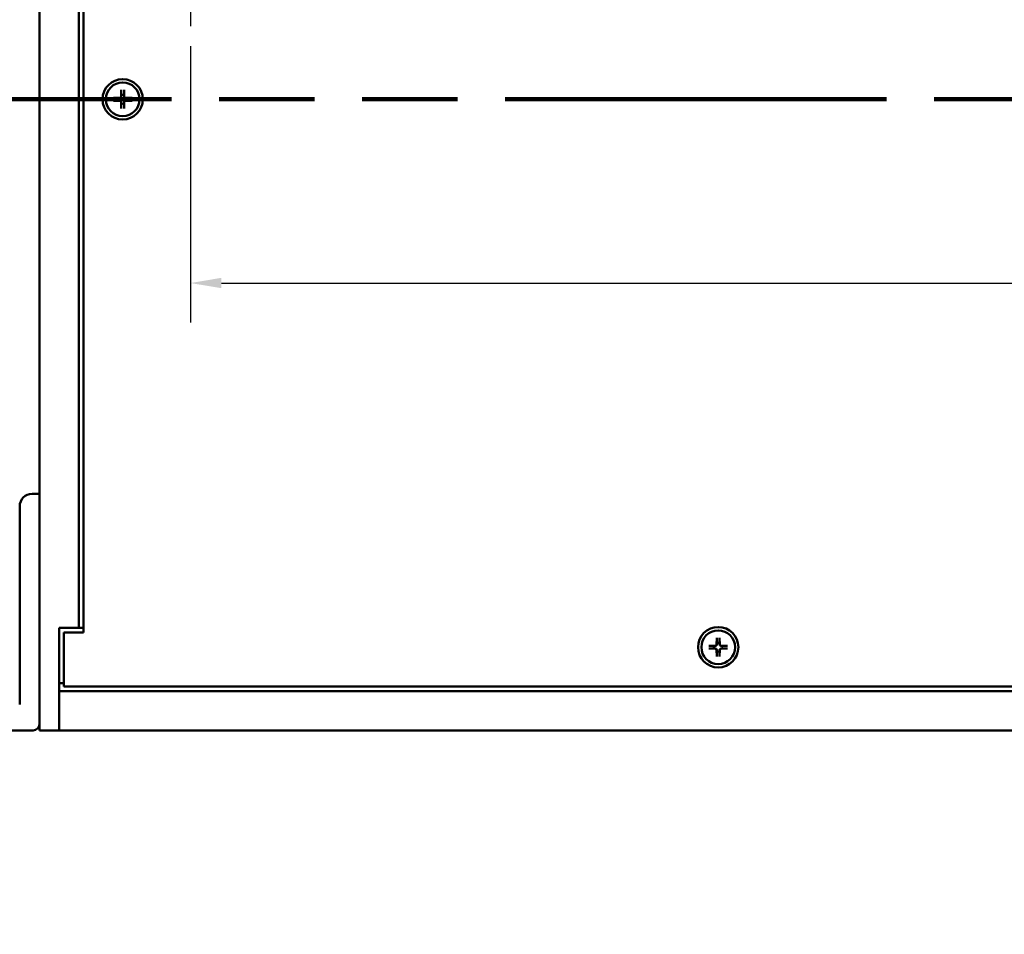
# Model space of a CAD drawing. Header units: millimetres. Extents: x 25 to 1702, y 51 to 1067.
# Tile 3 of 15: x 205 to 363, y 457 to 604. Entities that reach past the tile are written whole.
import ezdxf

# ---------------------------------------------------------------- set-up
doc = ezdxf.new("R2010")
doc.units = ezdxf.units.MM
doc.header["$LTSCALE"] = 2
doc.linetypes.add('CHAIN', pattern=[0.7087, 0.4724, -0.0591, 0.1181, -0.0591])
doc.linetypes.add('DOUBLE_DASH_CHAIN', pattern=[1.2403, 0.6614, -0.0827, 0.1654, -0.0827, 0.1654, -0.0827])
for name, color, linetype, lineweight in [('Center Mark (ANSI)', 7, 'Continuous', 25), ('Dimension (ANSI)', 7, 'Continuous', 25), ('Section Line (ANSI)', 7, 'DOUBLE_DASH_CHAIN', 100), ('Visible (ANSI)', 7, 'Continuous', 50)]:
    doc.layers.add(name, color=color, linetype=linetype, lineweight=lineweight)
doc.styles.add('Note Text (ANSI)', font='tahoma.ttf')
doc.dimstyles.new('Default - mm (ANSI)', dxfattribs={"dimscale": 2, "dimtxt": 5, "dimasz": 2.5, "dimexe": 3.175, "dimexo": 1.6002, "dimgap": 0.8, "dimtad": 0, "dimtih": 1, "dimtoh": 1, "dimrnd": 1e-08, "dimzin": 0, "dimdsep": 46, "dimtxsty": 'Note Text (ANSI)', "dimcen": 0.09, "dimdle": 10, "dimclrd": 256, "dimclre": 256, "dimclrt": 256, "dimadec": 1, "dimazin": 0, "dimtfac": 0.6096, "dimtofl": 0, "dimtmove": 0, "dimatfit": 3, "dimldrblk": 'Filled-1', "dimfxl": 1, "dimtolj": 1, "dimtzin": 0, "dimlwd": -1, "dimlwe": -1, "dimarcsym": 0})

# ---------------------------------------------------------------- blocks, each defined once
blk = doc.blocks.new('2dTransSection0')
at = {"layer": 'Section Line (ANSI)', "linetype": 'DOUBLE_DASH_CHAIN', "ltscale": 23.192327}
blk.add_line((83.941, 295.76), (329.33, 295.76), dxfattribs=at)
blk = doc.blocks.new('*D11')
at = {"layer": 'Defpoints', "color": 0, "transparency": 16777216}
for p in [(177.53, 489.92), (660.14, 489.92), (660.14, 436.09)]:
    blk.add_point(p, dxfattribs=at)
at = {"layer": 'Dimension (ANSI)', "transparency": 16777216}
for p, q in [((177.53, 486.72), (177.53, 429.74)), ((660.14, 486.72), (660.14, 429.74)), ((182.53, 436.09), (444.85, 436.09)), ((655.14, 436.09), (520.59, 436.09))]:
    blk.add_line(p, q, dxfattribs=at)
for points in [[(182.53, 436.93), (182.53, 435.26), (177.53, 436.09)], [(655.14, 436.93), (655.14, 435.26), (660.14, 436.09)]]:
    blk.add_solid(points, dxfattribs=at)
at = {"layer": 'Dimension (ANSI)', "transparency": 16777216, "char_height": 10, "attachment_point": 5, "style": 'Note Text (ANSI)'}
for s, insert in [('\\A1; 482.61 mm', (482.72, 442.92)), ('\\A1;[19.000 in]', (482.72, 427.95))]:
    blk.add_mtext(s, dxfattribs=dict(at, insert=insert))
blk = doc.blocks.new('Filled-1')
at = {"color": 0}
for p, q in [((0, 0), (-1, 0.333)), ((-1, 0.333), (-1, -0.333)), ((-1, 0), (0, 0)), ((-1, -0.333), (0, 0))]:
    blk.add_line(p, q, dxfattribs=at)
at = {"color": 0, "flags": 128}
blk.add_lwpolyline([(-1, -0.333), (0, 0), (-1, 0.333), (-1, -0.333)], dxfattribs=at)
at = {"color": 0}
blk.add_solid([(-1, -0.333), (0, 0), (-1, 0.333), (-1, -0.333)], dxfattribs=at)
blk = doc.blocks.new('*D24')
at = {"layer": 'Defpoints', "color": 0, "transparency": 16777216}
for p in [(232.3, 603.28), (605.36, 603.28), (232.3, 561.94)]:
    blk.add_point(p, dxfattribs=at)
at = {"layer": 'Dimension (ANSI)', "transparency": 16777216}
for p, q in [((232.3, 600.08), (232.3, 555.59)), ((605.36, 600.08), (605.36, 555.59)), ((237.3, 561.94), (451.71, 561.94)), ((600.36, 561.94), (527.46, 561.94))]:
    blk.add_line(p, q, dxfattribs=at)
for points in [[(237.3, 562.78), (237.3, 561.11), (232.3, 561.94)], [(600.36, 562.78), (600.36, 561.11), (605.36, 561.94)]]:
    blk.add_solid(points, dxfattribs=at)
at = {"layer": 'Dimension (ANSI)', "transparency": 16777216, "char_height": 10, "attachment_point": 5, "style": 'Note Text (ANSI)'}
for s, insert in [('\\A1; 373.06 mm', (489.59, 568.75)), ('\\A1;[14.687 in]', (489.59, 553.8))]:
    blk.add_mtext(s, dxfattribs=dict(at, insert=insert))

msp = doc.modelspace()

# ---------------------------------------------------------------- linework, layer by layer
at = {"layer": 'Center Mark (ANSI)', "linetype": 'CHAIN', "ltscale": 4.72742}
msp.add_line((232.3, 620.2976), (232.3, 603.2776), dxfattribs=at)
at = {"layer": 'Visible (ANSI)'}
for p, q in [((208.0062, 693.1191), (208.0062, 489.9191)), ((214.3562, 506.4191), (214.3562, 676.6191)), ((215.1062, 677.3691), (215.1062, 505.6691)), ((221.179, 593.019), (221.1542, 591.9638)), ((221.6335, 593.019), (221.6583, 591.9638)), ((219.9063, 591.7463), (220.9615, 591.7711)), ((219.9063, 591.2918), (220.9615, 591.267)), ((220.9622, 591.7434), (220.711, 591.7396)), ((220.711, 591.2985), (220.9622, 591.2947)), ((221.179, 590.0191), (221.1542, 591.0744)), ((221.1857, 592.2143), (221.1819, 591.9631)), ((221.1819, 591.075), (221.1857, 590.8238)), ((221.6306, 591.9631), (221.6268, 592.2143)), ((221.6268, 590.8238), (221.6306, 591.075)), ((221.6335, 590.0191), (221.6583, 591.0744)), ((222.1015, 591.7396), (221.8503, 591.7434)), ((221.8503, 591.2947), (222.1015, 591.2985)), ((222.9062, 591.7463), (221.8509, 591.7711)), ((222.9062, 591.2918), (221.8509, 591.267)), ((208.0062, 528.0191), (206.8312, 528.0191)), ((204.8312, 526.0191), (204.8312, 494.0941)), ((211.1812, 506.4191), (211.1812, 489.9191)), ((214.3562, 506.4191), (211.1812, 506.4191)), ((211.9312, 505.6691), (211.9312, 497.0191)), ((215.1062, 505.6691), (211.9312, 505.6691)), ((215.1062, 506.4191), (214.3562, 506.4191)), ((317.004, 504.819), (316.9792, 503.7638)), ((317.0107, 504.0143), (317.0069, 503.7631)), ((317.4556, 503.7631), (317.4518, 504.0143)), ((317.4585, 504.819), (317.4833, 503.7638)), ((315.7313, 503.5463), (316.7865, 503.5711)), ((315.7313, 503.0918), (316.7865, 503.067)), ((316.7872, 503.5434), (316.536, 503.5396)), ((316.536, 503.0985), (316.7872, 503.0947)), ((317.004, 501.8191), (316.9792, 502.8744)), ((317.0069, 502.875), (317.0107, 502.6238)), ((317.4518, 502.6238), (317.4556, 502.875)), ((317.4585, 501.8191), (317.4833, 502.8744)), ((317.9265, 503.5396), (317.6753, 503.5434)), ((317.6753, 503.0947), (317.9265, 503.0985)), ((318.7312, 503.5463), (317.6759, 503.5711)), ((318.7312, 503.0918), (317.6759, 503.067)), ((211.1812, 497.5391), (211.9312, 497.5391)), ((211.1812, 496.2691), (626.4812, 496.2691)), ((211.9312, 497.0191), (625.7312, 497.0191)), ((177.5262, 489.9191), (207.0062, 489.9191)), ((211.1812, 489.9191), (208.0062, 489.9191)), ((626.4812, 489.9191), (211.1812, 489.9191))]:
    msp.add_line(p, q, dxfattribs=at)
at = {"layer": 'Visible (ANSI)', "flags": 128}
for points in [[(221.1779, 592.9361), (221.1779, 592.9381), (221.1779, 592.9404), (221.1779, 592.9428), (221.1779, 592.9454), (221.1779, 592.948), (221.1779, 592.9508), (221.1779, 592.9536), (221.1779, 592.9567), (221.178, 592.9599), (221.178, 592.9633), (221.178, 592.9669), (221.1781, 592.9706), (221.1781, 592.9743), (221.1782, 592.9781), (221.1782, 592.9819), (221.1783, 592.9856), (221.1784, 592.9896), (221.1785, 592.9937), (221.1785, 592.9979), (221.1786, 593.0022), (221.1787, 593.0065), (221.1788, 593.0107), (221.1789, 593.0149), (221.179, 593.019)], [(221.1779, 592.936), (221.1784, 592.8944), (221.1788, 592.8542), (221.1793, 592.8152), (221.1797, 592.7775), (221.1801, 592.741), (221.1805, 592.7057), (221.1808, 592.6714), (221.1812, 592.6381), (221.1815, 592.6058), (221.1819, 592.5745), (221.1822, 592.544), (221.1825, 592.5144), (221.1828, 592.4856), (221.1831, 592.4576), (221.1834, 592.4304), (221.1837, 592.4039), (221.184, 592.378), (221.1842, 592.3529), (221.1845, 592.3283), (221.1847, 592.3044), (221.185, 592.2811), (221.1852, 592.2583), (221.1854, 592.236), (221.1857, 592.2143)], [(221.6268, 592.2143), (221.627, 592.236), (221.6273, 592.2583), (221.6275, 592.2811), (221.6277, 592.3044), (221.628, 592.3283), (221.6282, 592.3529), (221.6285, 592.378), (221.6288, 592.4039), (221.629, 592.4304), (221.6293, 592.4576), (221.6296, 592.4856), (221.6299, 592.5144), (221.6303, 592.544), (221.6306, 592.5745), (221.6309, 592.6058), (221.6313, 592.6381), (221.6316, 592.6714), (221.632, 592.7057), (221.6324, 592.741), (221.6328, 592.7775), (221.6332, 592.8152), (221.6336, 592.8542), (221.6341, 592.8944), (221.6346, 592.936)], [(221.6335, 593.019), (221.6336, 593.0149), (221.6337, 593.0107), (221.6338, 593.0065), (221.6339, 593.0022), (221.6339, 592.9979), (221.634, 592.9937), (221.6341, 592.9896), (221.6342, 592.9856), (221.6342, 592.9819), (221.6343, 592.9781), (221.6343, 592.9743), (221.6344, 592.9706), (221.6344, 592.9669), (221.6345, 592.9633), (221.6345, 592.9599), (221.6345, 592.9567), (221.6346, 592.9536), (221.6346, 592.9508), (221.6346, 592.948), (221.6346, 592.9454), (221.6346, 592.9428), (221.6346, 592.9404), (221.6346, 592.9381), (221.6346, 592.9361)], [(219.9063, 591.7463), (219.9104, 591.7464), (219.9146, 591.7465), (219.9188, 591.7466), (219.9231, 591.7467), (219.9274, 591.7468), (219.9316, 591.7468), (219.9357, 591.7469), (219.9397, 591.747), (219.9434, 591.747), (219.9472, 591.7471), (219.951, 591.7472), (219.9547, 591.7472), (219.9584, 591.7473), (219.962, 591.7473), (219.9654, 591.7473), (219.9686, 591.7474), (219.9717, 591.7474), (219.9745, 591.7474), (219.9773, 591.7474), (219.9799, 591.7474), (219.9825, 591.7474), (219.9849, 591.7474), (219.9872, 591.7474), (219.9892, 591.7474)], [(219.9892, 591.2907), (219.9872, 591.2907), (219.9849, 591.2907), (219.9825, 591.2907), (219.9799, 591.2907), (219.9773, 591.2907), (219.9745, 591.2907), (219.9717, 591.2907), (219.9686, 591.2908), (219.9654, 591.2908), (219.962, 591.2908), (219.9584, 591.2909), (219.9547, 591.2909), (219.951, 591.291), (219.9472, 591.291), (219.9434, 591.2911), (219.9397, 591.2911), (219.9357, 591.2912), (219.9316, 591.2913), (219.9274, 591.2914), (219.9231, 591.2914), (219.9188, 591.2915), (219.9146, 591.2916), (219.9104, 591.2917), (219.9063, 591.2918)], [(220.711, 591.7396), (220.6893, 591.7399), (220.667, 591.7401), (220.6442, 591.7403), (220.6209, 591.7406), (220.597, 591.7408), (220.5724, 591.7411), (220.5472, 591.7413), (220.5214, 591.7416), (220.4949, 591.7419), (220.4676, 591.7422), (220.4397, 591.7425), (220.4109, 591.7428), (220.3813, 591.7431), (220.3508, 591.7434), (220.3195, 591.7437), (220.2872, 591.7441), (220.2539, 591.7445), (220.2196, 591.7448), (220.1843, 591.7452), (220.1478, 591.7456), (220.1101, 591.746), (220.0711, 591.7465), (220.0309, 591.7469), (219.9893, 591.7474)], [(219.9893, 591.2907), (220.0309, 591.2912), (220.0711, 591.2917), (220.1101, 591.2921), (220.1478, 591.2925), (220.1843, 591.2929), (220.2196, 591.2933), (220.2539, 591.2937), (220.2872, 591.294), (220.3195, 591.2944), (220.3508, 591.2947), (220.3813, 591.295), (220.4109, 591.2954), (220.4397, 591.2957), (220.4676, 591.296), (220.4949, 591.2963), (220.5214, 591.2965), (220.5472, 591.2968), (220.5724, 591.2971), (220.597, 591.2973), (220.6209, 591.2976), (220.6442, 591.2978), (220.667, 591.298), (220.6893, 591.2983), (220.711, 591.2985)], [(221.1819, 591.9631), (221.1813, 591.9494), (221.1798, 591.9358), (221.1776, 591.9225), (221.1745, 591.9094), (221.1705, 591.8959), (221.1654, 591.8823), (221.1595, 591.8689), (221.1525, 591.8557), (221.1446, 591.8429), (221.1359, 591.8307), (221.1265, 591.8193), (221.1166, 591.8087), (221.106, 591.7988), (221.0946, 591.7894), (221.0824, 591.7807), (221.0696, 591.7728), (221.0564, 591.7658), (221.043, 591.7598), (221.0294, 591.7548), (221.0159, 591.7508), (221.0028, 591.7477), (220.9895, 591.7455), (220.9759, 591.744), (220.9622, 591.7434)], [(220.9622, 591.2947), (220.9759, 591.2941), (220.9895, 591.2926), (221.0028, 591.2904), (221.0159, 591.2873), (221.0294, 591.2833), (221.043, 591.2783), (221.0564, 591.2723), (221.0696, 591.2653), (221.0824, 591.2574), (221.0946, 591.2487), (221.106, 591.2393), (221.1166, 591.2294), (221.1265, 591.2188), (221.1359, 591.2074), (221.1446, 591.1952), (221.1525, 591.1824), (221.1595, 591.1692), (221.1654, 591.1558), (221.1705, 591.1422), (221.1745, 591.1288), (221.1776, 591.1156), (221.1798, 591.1023), (221.1813, 591.0888), (221.1819, 591.075)], [(221.8503, 591.7434), (221.8365, 591.744), (221.823, 591.7455), (221.8097, 591.7477), (221.7965, 591.7508), (221.7831, 591.7548), (221.7695, 591.7598), (221.756, 591.7658), (221.7429, 591.7728), (221.7301, 591.7807), (221.7179, 591.7894), (221.7065, 591.7988), (221.6959, 591.8087), (221.686, 591.8193), (221.6766, 591.8307), (221.6679, 591.8429), (221.66, 591.8557), (221.653, 591.8689), (221.647, 591.8823), (221.642, 591.8959), (221.638, 591.9094), (221.6349, 591.9225), (221.6327, 591.9358), (221.6312, 591.9494), (221.6306, 591.9631)], [(221.6306, 591.075), (221.6312, 591.0888), (221.6327, 591.1023), (221.6349, 591.1156), (221.638, 591.1288), (221.642, 591.1422), (221.647, 591.1558), (221.653, 591.1692), (221.66, 591.1824), (221.6679, 591.1952), (221.6766, 591.2074), (221.686, 591.2188), (221.6959, 591.2294), (221.7065, 591.2393), (221.7179, 591.2487), (221.7301, 591.2574), (221.7429, 591.2653), (221.756, 591.2723), (221.7695, 591.2783), (221.7831, 591.2833), (221.7965, 591.2873), (221.8097, 591.2904), (221.823, 591.2926), (221.8365, 591.2941), (221.8503, 591.2947)], [(222.8232, 591.7474), (222.7816, 591.7469), (222.7413, 591.7465), (222.7024, 591.746), (222.6647, 591.7456), (222.6282, 591.7452), (222.5928, 591.7448), (222.5585, 591.7445), (222.5253, 591.7441), (222.493, 591.7437), (222.4616, 591.7434), (222.4312, 591.7431), (222.4016, 591.7428), (222.3728, 591.7425), (222.3448, 591.7422), (222.3176, 591.7419), (222.2911, 591.7416), (222.2652, 591.7413), (222.24, 591.7411), (222.2155, 591.7408), (222.1916, 591.7406), (222.1682, 591.7403), (222.1454, 591.7401), (222.1232, 591.7399), (222.1015, 591.7396)], [(222.1015, 591.2985), (222.1232, 591.2983), (222.1454, 591.298), (222.1682, 591.2978), (222.1916, 591.2976), (222.2155, 591.2973), (222.24, 591.2971), (222.2652, 591.2968), (222.2911, 591.2965), (222.3176, 591.2963), (222.3448, 591.296), (222.3728, 591.2957), (222.4016, 591.2954), (222.4312, 591.295), (222.4616, 591.2947), (222.493, 591.2944), (222.5253, 591.294), (222.5585, 591.2937), (222.5928, 591.2933), (222.6282, 591.2929), (222.6647, 591.2925), (222.7024, 591.2921), (222.7413, 591.2917), (222.7816, 591.2912), (222.8232, 591.2907)], [(222.8232, 591.7474), (222.8253, 591.7474), (222.8275, 591.7474), (222.83, 591.7474), (222.8325, 591.7474), (222.8352, 591.7474), (222.838, 591.7474), (222.8408, 591.7474), (222.8438, 591.7474), (222.8471, 591.7473), (222.8505, 591.7473), (222.8541, 591.7473), (222.8578, 591.7472), (222.8615, 591.7472), (222.8653, 591.7471), (222.869, 591.747), (222.8728, 591.747), (222.8767, 591.7469), (222.8808, 591.7468), (222.885, 591.7468), (222.8893, 591.7467), (222.8936, 591.7466), (222.8979, 591.7465), (222.9021, 591.7464), (222.9062, 591.7463)], [(222.9062, 591.2918), (222.9021, 591.2917), (222.8979, 591.2916), (222.8936, 591.2915), (222.8893, 591.2914), (222.885, 591.2914), (222.8808, 591.2913), (222.8767, 591.2912), (222.8728, 591.2911), (222.869, 591.2911), (222.8653, 591.291), (222.8615, 591.291), (222.8578, 591.2909), (222.8541, 591.2909), (222.8505, 591.2908), (222.8471, 591.2908), (222.8438, 591.2908), (222.8408, 591.2907), (222.838, 591.2907), (222.8352, 591.2907), (222.8325, 591.2907), (222.83, 591.2907), (222.8275, 591.2907), (222.8253, 591.2907), (222.8232, 591.2907)], [(221.1857, 590.8238), (221.1854, 590.8021), (221.1852, 590.7798), (221.185, 590.7571), (221.1847, 590.7337), (221.1845, 590.7098), (221.1842, 590.6852), (221.184, 590.6601), (221.1837, 590.6342), (221.1834, 590.6077), (221.1831, 590.5805), (221.1828, 590.5525), (221.1825, 590.5237), (221.1822, 590.4941), (221.1819, 590.4637), (221.1815, 590.4323), (221.1812, 590.4), (221.1808, 590.3668), (221.1805, 590.3325), (221.1801, 590.2971), (221.1797, 590.2606), (221.1793, 590.2229), (221.1788, 590.184), (221.1784, 590.1437), (221.1779, 590.1021)], [(221.179, 590.0191), (221.1789, 590.0232), (221.1788, 590.0274), (221.1787, 590.0317), (221.1786, 590.036), (221.1785, 590.0402), (221.1785, 590.0445), (221.1784, 590.0486), (221.1783, 590.0525), (221.1782, 590.0563), (221.1782, 590.06), (221.1781, 590.0638), (221.1781, 590.0675), (221.178, 590.0712), (221.178, 590.0748), (221.178, 590.0782), (221.1779, 590.0815), (221.1779, 590.0845), (221.1779, 590.0873), (221.1779, 590.0901), (221.1779, 590.0928), (221.1779, 590.0953), (221.1779, 590.0978), (221.1779, 590.1), (221.1779, 590.102)], [(221.6346, 590.1021), (221.6341, 590.1437), (221.6336, 590.184), (221.6332, 590.2229), (221.6328, 590.2606), (221.6324, 590.2971), (221.632, 590.3325), (221.6316, 590.3668), (221.6313, 590.4), (221.6309, 590.4323), (221.6306, 590.4637), (221.6303, 590.4941), (221.6299, 590.5237), (221.6296, 590.5525), (221.6293, 590.5805), (221.629, 590.6077), (221.6288, 590.6342), (221.6285, 590.6601), (221.6282, 590.6852), (221.628, 590.7098), (221.6277, 590.7337), (221.6275, 590.7571), (221.6273, 590.7798), (221.627, 590.8021), (221.6268, 590.8238)], [(221.6346, 590.102), (221.6346, 590.1), (221.6346, 590.0978), (221.6346, 590.0953), (221.6346, 590.0928), (221.6346, 590.0901), (221.6346, 590.0873), (221.6346, 590.0845), (221.6345, 590.0815), (221.6345, 590.0782), (221.6345, 590.0748), (221.6344, 590.0712), (221.6344, 590.0675), (221.6343, 590.0638), (221.6343, 590.06), (221.6342, 590.0563), (221.6342, 590.0525), (221.6341, 590.0486), (221.634, 590.0445), (221.6339, 590.0402), (221.6339, 590.036), (221.6338, 590.0317), (221.6337, 590.0274), (221.6336, 590.0232), (221.6335, 590.0191)], [(317.0029, 504.7361), (317.0029, 504.7381), (317.0029, 504.7404), (317.0029, 504.7428), (317.0029, 504.7454), (317.0029, 504.748), (317.0029, 504.7508), (317.0029, 504.7536), (317.0029, 504.7567), (317.003, 504.7599), (317.003, 504.7633), (317.003, 504.7669), (317.0031, 504.7706), (317.0031, 504.7743), (317.0032, 504.7781), (317.0032, 504.7819), (317.0033, 504.7856), (317.0034, 504.7896), (317.0035, 504.7937), (317.0035, 504.7979), (317.0036, 504.8022), (317.0037, 504.8065), (317.0038, 504.8107), (317.0039, 504.8149), (317.004, 504.819)], [(317.0029, 504.736), (317.0034, 504.6944), (317.0038, 504.6542), (317.0043, 504.6152), (317.0047, 504.5775), (317.0051, 504.541), (317.0055, 504.5057), (317.0058, 504.4714), (317.0062, 504.4381), (317.0065, 504.4058), (317.0069, 504.3745), (317.0072, 504.344), (317.0075, 504.3144), (317.0078, 504.2856), (317.0081, 504.2576), (317.0084, 504.2304), (317.0087, 504.2039), (317.009, 504.178), (317.0092, 504.1529), (317.0095, 504.1283), (317.0097, 504.1044), (317.01, 504.0811), (317.0102, 504.0583), (317.0104, 504.036), (317.0107, 504.0143)], [(317.4518, 504.0143), (317.452, 504.036), (317.4523, 504.0583), (317.4525, 504.0811), (317.4527, 504.1044), (317.453, 504.1283), (317.4532, 504.1529), (317.4535, 504.178), (317.4538, 504.2039), (317.454, 504.2304), (317.4543, 504.2576), (317.4546, 504.2856), (317.4549, 504.3144), (317.4553, 504.344), (317.4556, 504.3745), (317.4559, 504.4058), (317.4563, 504.4381), (317.4566, 504.4714), (317.457, 504.5057), (317.4574, 504.541), (317.4578, 504.5775), (317.4582, 504.6152), (317.4586, 504.6542), (317.4591, 504.6944), (317.4596, 504.736)], [(317.4585, 504.819), (317.4586, 504.8149), (317.4587, 504.8107), (317.4588, 504.8065), (317.4589, 504.8022), (317.4589, 504.7979), (317.459, 504.7937), (317.4591, 504.7896), (317.4592, 504.7856), (317.4592, 504.7819), (317.4593, 504.7781), (317.4593, 504.7743), (317.4594, 504.7706), (317.4594, 504.7669), (317.4595, 504.7633), (317.4595, 504.7599), (317.4595, 504.7567), (317.4596, 504.7536), (317.4596, 504.7508), (317.4596, 504.748), (317.4596, 504.7454), (317.4596, 504.7428), (317.4596, 504.7404), (317.4596, 504.7381), (317.4596, 504.7361)], [(315.7313, 503.5463), (315.7354, 503.5464), (315.7396, 503.5465), (315.7438, 503.5466), (315.7481, 503.5467), (315.7524, 503.5468), (315.7566, 503.5468), (315.7607, 503.5469), (315.7647, 503.547), (315.7684, 503.547), (315.7722, 503.5471), (315.776, 503.5472), (315.7797, 503.5472), (315.7834, 503.5473), (315.787, 503.5473), (315.7904, 503.5473), (315.7936, 503.5474), (315.7967, 503.5474), (315.7995, 503.5474), (315.8023, 503.5474), (315.8049, 503.5474), (315.8075, 503.5474), (315.8099, 503.5474), (315.8122, 503.5474), (315.8142, 503.5474)], [(315.8142, 503.0907), (315.8122, 503.0907), (315.8099, 503.0907), (315.8075, 503.0907), (315.8049, 503.0907), (315.8023, 503.0907), (315.7995, 503.0907), (315.7967, 503.0907), (315.7936, 503.0908), (315.7904, 503.0908), (315.787, 503.0908), (315.7834, 503.0909), (315.7797, 503.0909), (315.776, 503.091), (315.7722, 503.091), (315.7684, 503.0911), (315.7647, 503.0911), (315.7607, 503.0912), (315.7566, 503.0913), (315.7524, 503.0914), (315.7481, 503.0914), (315.7438, 503.0915), (315.7396, 503.0916), (315.7354, 503.0917), (315.7313, 503.0918)], [(316.536, 503.5396), (316.5143, 503.5399), (316.492, 503.5401), (316.4692, 503.5403), (316.4459, 503.5406), (316.422, 503.5408), (316.3974, 503.5411), (316.3722, 503.5413), (316.3464, 503.5416), (316.3199, 503.5419), (316.2926, 503.5422), (316.2647, 503.5425), (316.2359, 503.5428), (316.2063, 503.5431), (316.1758, 503.5434), (316.1445, 503.5437), (316.1122, 503.5441), (316.0789, 503.5445), (316.0446, 503.5448), (316.0093, 503.5452), (315.9728, 503.5456), (315.9351, 503.546), (315.8961, 503.5465), (315.8559, 503.5469), (315.8143, 503.5474)], [(315.8143, 503.0907), (315.8559, 503.0912), (315.8961, 503.0917), (315.9351, 503.0921), (315.9728, 503.0925), (316.0093, 503.0929), (316.0446, 503.0933), (316.0789, 503.0937), (316.1122, 503.094), (316.1445, 503.0944), (316.1758, 503.0947), (316.2063, 503.095), (316.2359, 503.0954), (316.2647, 503.0957), (316.2926, 503.096), (316.3199, 503.0963), (316.3464, 503.0965), (316.3722, 503.0968), (316.3974, 503.0971), (316.422, 503.0973), (316.4459, 503.0976), (316.4692, 503.0978), (316.492, 503.098), (316.5143, 503.0983), (316.536, 503.0985)], [(317.0069, 503.7631), (317.0063, 503.7494), (317.0048, 503.7358), (317.0026, 503.7225), (316.9995, 503.7094), (316.9955, 503.6959), (316.9904, 503.6823), (316.9845, 503.6689), (316.9775, 503.6557), (316.9696, 503.6429), (316.9609, 503.6307), (316.9515, 503.6193), (316.9416, 503.6087), (316.931, 503.5988), (316.9196, 503.5894), (316.9074, 503.5807), (316.8946, 503.5728), (316.8814, 503.5658), (316.868, 503.5598), (316.8544, 503.5548), (316.8409, 503.5508), (316.8278, 503.5477), (316.8145, 503.5455), (316.8009, 503.544), (316.7872, 503.5434)], [(316.7872, 503.0947), (316.8009, 503.0941), (316.8145, 503.0926), (316.8278, 503.0904), (316.8409, 503.0873), (316.8544, 503.0833), (316.868, 503.0783), (316.8814, 503.0723), (316.8946, 503.0653), (316.9074, 503.0574), (316.9196, 503.0487), (316.931, 503.0393), (316.9416, 503.0294), (316.9515, 503.0188), (316.9609, 503.0074), (316.9696, 502.9952), (316.9775, 502.9824), (316.9845, 502.9692), (316.9904, 502.9558), (316.9955, 502.9422), (316.9995, 502.9288), (317.0026, 502.9156), (317.0048, 502.9023), (317.0063, 502.8888), (317.0069, 502.875)], [(317.0107, 502.6238), (317.0104, 502.6021), (317.0102, 502.5798), (317.01, 502.5571), (317.0097, 502.5337), (317.0095, 502.5098), (317.0092, 502.4852), (317.009, 502.4601), (317.0087, 502.4342), (317.0084, 502.4077), (317.0081, 502.3805), (317.0078, 502.3525), (317.0075, 502.3237), (317.0072, 502.2941), (317.0069, 502.2637), (317.0065, 502.2323), (317.0062, 502.2), (317.0058, 502.1668), (317.0055, 502.1325), (317.0051, 502.0971), (317.0047, 502.0606), (317.0043, 502.0229), (317.0038, 501.984), (317.0034, 501.9437), (317.0029, 501.9021)], [(317.4596, 501.9021), (317.4591, 501.9437), (317.4586, 501.984), (317.4582, 502.0229), (317.4578, 502.0606), (317.4574, 502.0971), (317.457, 502.1325), (317.4566, 502.1668), (317.4563, 502.2), (317.4559, 502.2323), (317.4556, 502.2637), (317.4553, 502.2941), (317.4549, 502.3237), (317.4546, 502.3525), (317.4543, 502.3805), (317.454, 502.4077), (317.4538, 502.4342), (317.4535, 502.4601), (317.4532, 502.4852), (317.453, 502.5098), (317.4527, 502.5337), (317.4525, 502.5571), (317.4523, 502.5798), (317.452, 502.6021), (317.4518, 502.6238)], [(317.6753, 503.5434), (317.6615, 503.544), (317.648, 503.5455), (317.6347, 503.5477), (317.6215, 503.5508), (317.6081, 503.5548), (317.5945, 503.5598), (317.581, 503.5658), (317.5679, 503.5728), (317.5551, 503.5807), (317.5429, 503.5894), (317.5315, 503.5988), (317.5209, 503.6087), (317.511, 503.6193), (317.5016, 503.6307), (317.4929, 503.6429), (317.485, 503.6557), (317.478, 503.6689), (317.472, 503.6823), (317.467, 503.6959), (317.463, 503.7094), (317.4599, 503.7225), (317.4577, 503.7358), (317.4562, 503.7494), (317.4556, 503.7631)], [(317.4556, 502.875), (317.4562, 502.8888), (317.4577, 502.9023), (317.4599, 502.9156), (317.463, 502.9288), (317.467, 502.9422), (317.472, 502.9558), (317.478, 502.9692), (317.485, 502.9824), (317.4929, 502.9952), (317.5016, 503.0074), (317.511, 503.0188), (317.5209, 503.0294), (317.5315, 503.0393), (317.5429, 503.0487), (317.5551, 503.0574), (317.5679, 503.0653), (317.581, 503.0723), (317.5945, 503.0783), (317.6081, 503.0833), (317.6215, 503.0873), (317.6347, 503.0904), (317.648, 503.0926), (317.6615, 503.0941), (317.6753, 503.0947)], [(318.6482, 503.5474), (318.6066, 503.5469), (318.5663, 503.5465), (318.5274, 503.546), (318.4897, 503.5456), (318.4532, 503.5452), (318.4178, 503.5448), (318.3835, 503.5445), (318.3503, 503.5441), (318.318, 503.5437), (318.2866, 503.5434), (318.2562, 503.5431), (318.2266, 503.5428), (318.1978, 503.5425), (318.1698, 503.5422), (318.1426, 503.5419), (318.1161, 503.5416), (318.0902, 503.5413), (318.065, 503.5411), (318.0405, 503.5408), (318.0166, 503.5406), (317.9932, 503.5403), (317.9704, 503.5401), (317.9482, 503.5399), (317.9265, 503.5396)], [(317.9265, 503.0985), (317.9482, 503.0983), (317.9704, 503.098), (317.9932, 503.0978), (318.0166, 503.0976), (318.0405, 503.0973), (318.065, 503.0971), (318.0902, 503.0968), (318.1161, 503.0965), (318.1426, 503.0963), (318.1698, 503.096), (318.1978, 503.0957), (318.2266, 503.0954), (318.2562, 503.095), (318.2866, 503.0947), (318.318, 503.0944), (318.3503, 503.094), (318.3835, 503.0937), (318.4178, 503.0933), (318.4532, 503.0929), (318.4897, 503.0925), (318.5274, 503.0921), (318.5663, 503.0917), (318.6066, 503.0912), (318.6482, 503.0907)], [(318.6482, 503.5474), (318.6503, 503.5474), (318.6525, 503.5474), (318.655, 503.5474), (318.6575, 503.5474), (318.6602, 503.5474), (318.663, 503.5474), (318.6658, 503.5474), (318.6688, 503.5474), (318.6721, 503.5473), (318.6755, 503.5473), (318.6791, 503.5473), (318.6828, 503.5472), (318.6865, 503.5472), (318.6903, 503.5471), (318.694, 503.547), (318.6978, 503.547), (318.7017, 503.5469), (318.7058, 503.5468), (318.71, 503.5468), (318.7143, 503.5467), (318.7186, 503.5466), (318.7229, 503.5465), (318.7271, 503.5464), (318.7312, 503.5463)], [(318.7312, 503.0918), (318.7271, 503.0917), (318.7229, 503.0916), (318.7186, 503.0915), (318.7143, 503.0914), (318.71, 503.0914), (318.7058, 503.0913), (318.7017, 503.0912), (318.6978, 503.0911), (318.694, 503.0911), (318.6903, 503.091), (318.6865, 503.091), (318.6828, 503.0909), (318.6791, 503.0909), (318.6755, 503.0908), (318.6721, 503.0908), (318.6688, 503.0908), (318.6658, 503.0907), (318.663, 503.0907), (318.6602, 503.0907), (318.6575, 503.0907), (318.655, 503.0907), (318.6525, 503.0907), (318.6503, 503.0907), (318.6482, 503.0907)], [(317.004, 501.8191), (317.0039, 501.8232), (317.0038, 501.8274), (317.0037, 501.8317), (317.0036, 501.836), (317.0035, 501.8402), (317.0035, 501.8445), (317.0034, 501.8486), (317.0033, 501.8525), (317.0032, 501.8563), (317.0032, 501.86), (317.0031, 501.8638), (317.0031, 501.8675), (317.003, 501.8712), (317.003, 501.8748), (317.003, 501.8782), (317.0029, 501.8815), (317.0029, 501.8845), (317.0029, 501.8873), (317.0029, 501.8901), (317.0029, 501.8928), (317.0029, 501.8953), (317.0029, 501.8978), (317.0029, 501.9), (317.0029, 501.902)], [(317.4596, 501.902), (317.4596, 501.9), (317.4596, 501.8978), (317.4596, 501.8953), (317.4596, 501.8928), (317.4596, 501.8901), (317.4596, 501.8873), (317.4596, 501.8845), (317.4595, 501.8815), (317.4595, 501.8782), (317.4595, 501.8748), (317.4594, 501.8712), (317.4594, 501.8675), (317.4593, 501.8638), (317.4593, 501.86), (317.4592, 501.8563), (317.4592, 501.8525), (317.4591, 501.8486), (317.459, 501.8445), (317.4589, 501.8402), (317.4589, 501.836), (317.4588, 501.8317), (317.4587, 501.8274), (317.4586, 501.8232), (317.4585, 501.8191)]]:
    msp.add_lwpolyline(points, dxfattribs=at)
at = {"layer": 'Visible (ANSI)'}
for centre, radius in [((221.4062, 591.5191), 3.25), ((221.4062, 591.5191), 2.7146), ((317.2312, 503.3191), 3.25), ((317.2312, 503.3191), 2.7146)]:
    msp.add_circle(centre, radius, dxfattribs=at)
for centre, radius, start, end in [((221.4062, 591.5191), 0.7294, 162.39692, 197.60308), ((220.9569, 591.9684), 0.1973, 271.348178, 358.651822), ((220.9569, 591.0697), 0.1973, 1.348178, 88.651822), ((221.4062, 591.5191), 0.7294, 72.39692, 107.60308), ((221.8556, 591.9684), 0.1973, 181.348178, 268.651822), ((221.8556, 591.0697), 0.1973, 91.348178, 178.651822), ((221.4062, 591.5191), 0.7294, 342.39692, 17.60308), ((221.4062, 591.5191), 0.7294, 252.39692, 287.60308), ((206.8312, 526.0191), 2, 90, 180), ((317.2312, 503.3191), 0.7294, 72.39692, 107.60308), ((317.2312, 503.3191), 0.7294, 162.39692, 197.60308), ((316.7819, 503.7684), 0.1973, 271.348178, 358.651822), ((316.7819, 502.8697), 0.1973, 1.348178, 88.651822), ((317.2312, 503.3191), 0.7294, 252.39692, 287.60308), ((317.6806, 503.7684), 0.1973, 181.348178, 268.651822), ((317.6806, 502.8697), 0.1973, 91.348178, 178.651822), ((317.2312, 503.3191), 0.7294, 342.39692, 17.60308), ((207.0062, 490.9191), 1, 270, 0)]:
    msp.add_arc(centre, radius, start, end, dxfattribs=at)

# ---------------------------------------------------------------- block references
at = {"layer": 'Section Line (ANSI)', "xscale": 2, "yscale": 2, "zscale": 2}
msp.add_blockref('2dTransSection0', (0, 0), dxfattribs=at)

# ---------------------------------------------------------------- dimensions: what is measured, and where the dimension line sits
at = {"layer": 'Dimension (ANSI)'}
for base, p1, p2, text, picture, middle in [((232.3, 561.9444), (605.3625, 603.2776), (232.3, 603.2776), ' <> mm\\X[14.687 in]', '*D24', (489.5869, 561.9444)), ((660.1362, 436.0941), (177.5262, 489.9191), (660.1362, 489.9191), ' <> mm\\X[19.000 in]', '*D11', (482.7189, 436.0941))]:
    dim = msp.add_linear_dim(base=base, p1=p1, p2=p2, angle=180, text=text, dimstyle='Default - mm (ANSI)', override={"dimgap": 0.8, "dimtih": 0, "dimtoh": 0, "dimdec": 2, "dimpost": '', "dimtol": 0, "dimlim": 0, "dimtp": 0, "dimtm": 0, "dimtdec": 2, "dimatfit": 1}, dxfattribs=at)
    dim.commit()
    dim.dimension.update_dxf_attribs({"geometry": picture, "text_midpoint": middle, "dimtype": 160})

doc.saveas('drawing.dxf')
